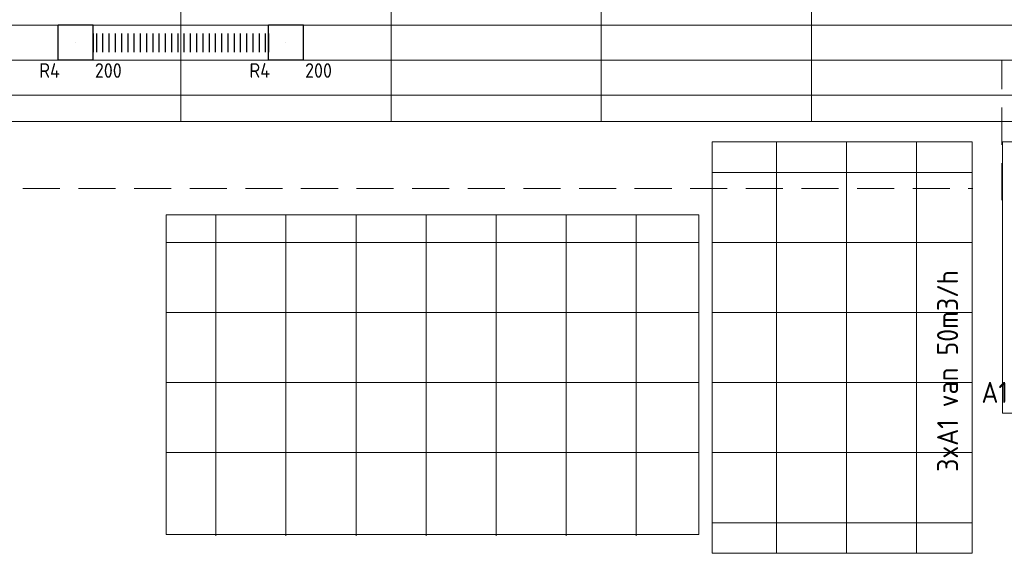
# Model space of a CAD drawing. Header units: millimetres. Extents: x -74969 to 28416, y 4400 to 50969.
# Tile 20 of 32: x -66894 to -58462, y 39677 to 44250. Entities that reach past the tile are written whole.
import ezdxf
from ezdxf.enums import TextEntityAlignment as Align

# ---------------------------------------------------------------- set-up
doc = ezdxf.new("R2010")
doc.units = ezdxf.units.MM
doc.header["$LTSCALE"] = 50
doc.linetypes.add('CENTER2', pattern=[28.575, 19.05, -3.175, 3.175, -3.175])
doc.linetypes.add('HIDDEN', pattern=[9.525, 6.35, -3.175])
for name, color, linetype in [('4plfd', 254, 'Continuous'), ('WL570---_RETOUR', 100, 'Continuous'), ('WL570---_RETOUR_RST', 3, 'Continuous'), ('WL570---_RETOUR_RST_HL', 1, 'Continuous'), ('WM570---_RETOUR_PR', 2, 'Continuous'), ('WM570---_RETOUR_RST_PR', 1, 'Continuous')]:
    doc.layers.add(name, color=color, linetype=linetype)
doc.layers.add('WL570---_BESTAAND-MAATVOERING', color=161, linetype='Continuous', lineweight=0)
doc.styles.add('BURO-025', font='ISO96.shx', dxfattribs={"height": 125})
doc.styles.add('MAATVOERING', font='ISO')

# ---------------------------------------------------------------- blocks, each defined once
blk = doc.blocks.new('Block plafond 6e verd noord')
at = {"color": 8, "linetype": 'Continuous', "lineweight": 13}
for p, q in [((7125, 0), (7125, -6450)), ((8925, 0), (8925, -6450)), ((10725, 0), (10725, -6450)), ((10725, 0), (10725, -6450)), ((12525, 0), (12525, -6450)), ((0, -5624.9), (21447.3, -5624.9)), ((0, -5924.9), (21447.3, -5924.9)), ((0, -6224.9), (21447.3, -6224.9)), ((0, -6450), (21450, -6450)), ((12225, -10149.9), (12225, -6624.9)), ((12825, -10149.9), (12825, -6624.9)), ((13425, -10149.9), (13425, -6624.9)), ((13900.2, -6887.4), (11675, -6887.4)), ((7000, -9887.4), (7000, -7249.9)), ((7425, -9999.9), (7425, -7249.9)), ((8025, -9999.9), (8025, -7249.9)), ((8625, -9999.9), (8625, -7249.9)), ((9225, -9999.9), (9225, -7249.9)), ((9825, -9999.9), (9825, -7249.9)), ((10425, -9999.9), (10425, -7249.9)), ((11025, -9999.9), (11025, -7249.9)), ((11561, -7487.4), (7000, -7487.4)), ((13900.2, -7487.4), (11675, -7487.4)), ((11561, -8087.4), (7000, -8087.4)), ((13900.2, -8087.4), (11675, -8087.4)), ((11561, -8687.4), (7000, -8687.4)), ((13900.2, -8687.4), (11675, -8687.4)), ((11561, -9287.4), (7000, -9287.4)), ((13900.2, -9287.4), (11675, -9287.4)), ((13900.2, -9887.4), (11675, -9887.4))]:
    blk.add_line(p, q, dxfattribs=at)
for points in [[(11675, -6624.9), (13900.2, -6624.9), (13900.2, -10149.9), (11675, -10149.9)], [(7000, -7249.9), (11561, -7249.9), (11561, -9989.9), (7000, -9989.9)]]:
    blk.add_lwpolyline(points, close=True, dxfattribs=at)
at = {"layer": '4plfd', "linetype": 'Continuous', "lineweight": 18, "flags": 128}
blk.add_lwpolyline([(14161.2, -6625), (15962.2, -6625), (15962.2, -8350), (14932.2, -8350), (14932.2, -8950), (14161.2, -8950)], close=True, dxfattribs=at)
blk = doc.blocks.new('*U352')
at = {"color": 0, "ltscale": 10}
for p, q in [((150, 150, -150), (-150, 150, -150)), ((-150, -150, -150), (-150, 150, -150)), ((150, -150, -150), (150, 150, -150)), ((150, -150, -150), (-150, -150, -150))]:
    blk.add_line(p, q, dxfattribs=at)
at = {"layer": 'WL570---_RETOUR_RST_HL', "linetype": 'CENTER2'}
blk.add_circle((0, 0, -150), 0.075, dxfattribs=at)
at = {"layer": 'WL570---_RETOUR_RST', "color": 2, "style": 'BURO-025'}
for tag in ['MC', 'Q']:
    blk.add_attdef(tag, text='', height=125, dxfattribs=at).set_placement((0, 0), align=Align.MIDDLE)
at = {"layer": 'WM570---_RETOUR_RST_PR', "color": 2, "style": 'BURO-025'}
blk.add_attdef('POSNR', text='', height=125, dxfattribs=at).set_placement((0, 0), align=Align.MIDDLE)
blk = doc.blocks.new('*U514')
at = {"color": 0, "ltscale": 10}
for p, q in [((0, 80), (0, -80)), ((26.8, 80), (26.8, -80)), ((80.4, 80), (80.4, -80)), ((133.9, 80), (133.9, -80)), ((187.5, 80), (187.5, -80)), ((241.1, 80), (241.1, -80)), ((294.6, 80), (294.6, -80)), ((348.2, 80), (348.2, -80)), ((401.8, 80), (401.8, -80)), ((455.4, 80), (455.4, -80)), ((508.9, 80), (508.9, -80)), ((562.5, 80), (562.5, -80)), ((616.1, 80), (616.1, -80)), ((669.6, 80), (669.6, -80)), ((723.2, 80), (723.2, -80)), ((776.8, 80), (776.8, -80)), ((830.4, 80), (830.4, -80)), ((883.9, 80), (883.9, -80)), ((937.5, 80), (937.5, -80)), ((991.1, 80), (991.1, -80)), ((1044.6, 80), (1044.6, -80)), ((1098.2, 80), (1098.2, -80)), ((1151.8, 80), (1151.8, -80)), ((1205.4, 80), (1205.4, -80)), ((1258.9, 80), (1258.9, -80)), ((1312.5, 80), (1312.5, -80)), ((1366.1, 80), (1366.1, -80)), ((1419.6, 80), (1419.6, -80)), ((1473.2, 80), (1473.2, -80)), ((1500, 80), (1500, -80))]:
    blk.add_line(p, q, dxfattribs=at)
at = {"layer": 'WM570---_RETOUR_PR', "color": 2, "style": 'BURO-025'}
blk.add_attdef('POSNR', text='', height=125, dxfattribs=at).set_placement((0, 0), align=Align.MIDDLE)

msp = doc.modelspace()

# ---------------------------------------------------------------- linework, layer by layer
at = {"layer": 'WL570---_BESTAAND-MAATVOERING', "color": 7, "linetype": 'HIDDEN'}
for p, q in [((-73057.7, 43902.4), (-58484, 43902.4)), ((-58484, 42702.4), (-58484, 43902.4)), ((-73057.7, 42802.4), (-58730.7, 42802.4))]:
    msp.add_line(p, q, dxfattribs=at)

# ---------------------------------------------------------------- block references
msp.add_blockref('Block plafond 6e verd noord', (-72638.5, 49827.4))
at = {"layer": 'WL570---_RETOUR'}
ref = msp.add_blockref('*U352', (-66413.6, 44052.4, 150), dxfattribs=at)
ref.add_attrib('POSNR', 'R4', dxfattribs={"layer": 'WM570---_RETOUR_RST_PR', "color": 2, "height": 125, "style": 'BURO-025'}).set_placement((-66638.1, 43815), align=Align.MIDDLE)
ref.add_attrib('Q', '200', dxfattribs={"layer": 'WL570---_RETOUR_RST', "color": 2, "height": 125, "style": 'BURO-025'}).set_placement((-66134.8, 43814.1), align=Align.MIDDLE)
ref = msp.add_blockref('*U352', (-64613.6, 44052.4, 150), dxfattribs=at)
ref.add_attrib('POSNR', 'R4', dxfattribs={"layer": 'WM570---_RETOUR_RST_PR', "color": 2, "height": 125, "style": 'BURO-025'}).set_placement((-64838.1, 43815), align=Align.MIDDLE)
ref.add_attrib('Q', '200', dxfattribs={"layer": 'WL570---_RETOUR_RST', "color": 2, "height": 125, "style": 'BURO-025'}).set_placement((-64334.8, 43814.1), align=Align.MIDDLE)
msp.add_blockref('*U514', (-66263.6, 44052.4), dxfattribs=at)

# ---------------------------------------------------------------- texts
at = {"layer": 'WL570---_BESTAAND-MAATVOERING', "style": 'MAATVOERING'}
msp.add_text('3xA1 van 50m3/h', height=180, rotation=90, dxfattribs=at).set_placement((-58857.7, 40375))
msp.add_text('A1', height=180, dxfattribs=at).set_placement((-58657.8, 40966.6))

doc.saveas('drawing.dxf')
